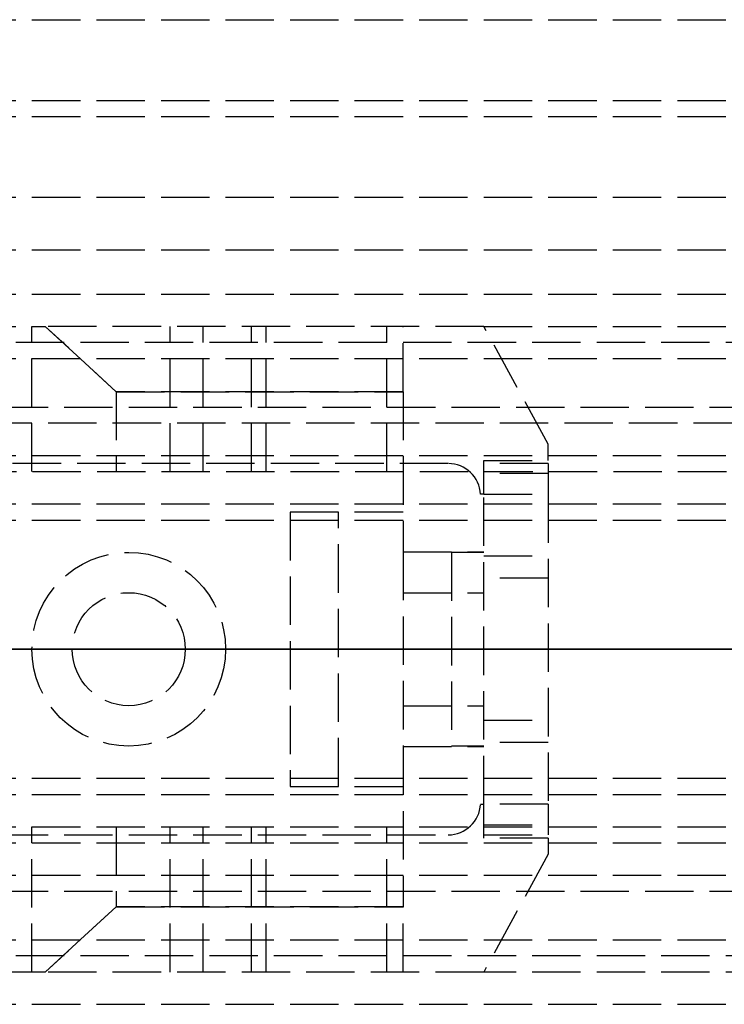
# Model space of a CAD drawing. Header units: millimetres. Extents: x 0 to 2050, y -94 to 94.
# Tile 5 of 13: x 16 to 37, y -11 to 20. Entities that reach past the tile are written whole.
import ezdxf

# ---------------------------------------------------------------- set-up
doc = ezdxf.new("R2010")
doc.units = ezdxf.units.MM
doc.header["$LTSCALE"] = 10
doc.linetypes.add('ALLCAD_Strich', pattern=[0.2, 0.15, -0.05])
doc.layers.add('BESCH_KONT_sich_schn_ansi_2d', color=40, linetype='Continuous')
doc.layers.add('BESCH_KONT_sich_schn_grun_2d', color=10, linetype='Continuous')

msp = doc.modelspace()

# ---------------------------------------------------------------- linework, layer by layer
at = {"layer": 'BESCH_KONT_sich_schn_ansi_2d', "linetype": 'ALLCAD_Strich'}
for p, q in [((0, 0, 8), (963, 0, 8)), ((0, 0, 2322), (965, 0, 2322)), ((0, 0, 9), (963, 0, 9)), ((965, 0, 2318), (0, 0, 2318)), ((0, 0, 2368), (2050, 0, 2368)), ((2050, 0, 2418), (0, 0, 2418)), ((0, 0, 25), (1005, 0, 25)), ((0, 0, 26), (1005, 0, 26)), ((2050, 0, 2361.5), (0, 0, 2361.5)), ((2050, 0, 2362), (0, 0, 2362)), ((0, 0, 2359), (2050, 0, 2359)), ((0, 0, 2359.5), (2050, 0, 2359.5)), ((0, 0, 2353), (2050, 0, 2353)), ((105, 0, 2288), (0, 0, 2288)), ((0, 0, 26), (1005, 0, 26)), ((0, 0, 2324), (2020, 0, 2324)), ((2020, 0, 2325.5), (0, 0, 2325.5)), ((0, 0, 2352.5), (2020, 0, 2352.5)), ((0, 0, 2326.5), (2020, 0, 2326.5)), ((0, 0, 2355), (2020, 0, 2355)), ((0, 0, 2350.5), (2020, 0, 2350.5)), ((0, 0, 2350), (2020, 0, 2350)), ((103, 0, 2317.5), (4, 0, 2317.5)), ((103, 0, 2294.5), (4, 0, 2294.5)), ((9, 0, 2315.5), (103, 0, 2315.5)), ((9, 0, 2299.5), (103, 0, 2299.5)), ((16, 0, 2343.024), (16, 0, 2341.556)), ((16.413, 0, 2343.4), (16, 0, 2343.024)), ((16, 0, 2336.576), (16.413, 0, 2336.2)), ((16, 0, 2338.044), (16, 0, 2336.576)), ((16, 0, 2341.556), (20.287, 0, 2340.587)), ((20.287, 0, 2339.013), (16, 0, 2338.044)), ((22, 0, 2348), (16, 0, 2348)), ((22, 0, 2347.5), (16, 0, 2347.5)), ((16, 0, 2347.5), (16, 0, 2348)), ((17.25, 0, 2349), (16, 0, 2348)), ((18.611, 0, 2345.4), (16.413, 0, 2343.4)), ((30, 0, 2343.4), (16.413, 0, 2343.4)), ((16.413, 0, 2336.2), (18.611, 0, 2334.2)), ((16.413, 0, 2336.2), (30, 0, 2336.2)), ((17.25, 0, 2352.5), (17.25, 0, 2350.5)), ((20.75, 0, 2349), (17.25, 0, 2349)), ((17.25, 0, 2349), (17.25, 0, 2352.5)), ((27.5, 0, 2345.4), (18.611, 0, 2345.4)), ((18.611, 0, 2334.2), (27.5, 0, 2334.2)), ((20.75, 0, 2352.5), (20.75, 0, 2350.5)), ((20.75, 0, 2349), (22, 0, 2348)), ((20.75, 0, 2349), (20.75, 0, 2352.5)), ((21.304, 0, 2340.717), (22.803, 0, 2341.489)), ((22.803, 0, 2338.111), (21.304, 0, 2338.883)), ((22, 0, 2347.5), (22, 0, 2348)), ((23.261, 0, 2341.6), (27, 0, 2341.6)), ((27, 0, 2338), (23.261, 0, 2338)), ((24, 0, 2343.4), (24, 0, 2336.2)), ((24, 0, 2336.2), (25.5, 0, 2336.2)), ((25.5, 0, 2342.1), (27.5, 0, 2342.1)), ((25.5, 0, 2336.2), (25.5, 0, 2342.1)), ((27.5, 0, 2350.3), (30, 0, 2350.3)), ((27.5, 0, 2350.3), (27.5, 0, 2345.4)), ((27.5, 0, 2345.4), (27.5, 0, 2341.1)), ((30, 0, 2329.3), (27.5, 0, 2329.3)), ((27.5, 0, 2334.2), (27.5, 0, 2329.3)), ((27.5, 0, 2338.5), (27.5, 0, 2334.2)), ((27.5, 0, 2341.1), (27.5, 0, 2338.5)), ((27.5, 0, 2335.05), (30, 0, 2335.05)), ((27.5, 0, 2331.55), (30, 0, 2331.55)), ((27.5, 0, 2348.05), (30, 0, 2348.05)), ((27.5, 0, 2344.55), (30, 0, 2344.55)), ((28.901, 0, 2352.5), (28.901, 0, 2350.5)), ((29, 0, 2349.5), (29, 0, 2346.5)), ((29, 0, 2346.5), (29, 0, 2343.5)), ((30, 0, 2343.5), (29, 0, 2343.5)), ((30, 0, 2349.5), (29, 0, 2349.5)), ((29, 0, 2336.5), (29, 0, 2333.5)), ((29, 0, 2333.5), (29, 0, 2330.5)), ((30, 0, 2330.5), (29, 0, 2330.5)), ((30, 0, 2336.5), (29, 0, 2336.5)), ((29.9, 0, 2350.5), (29.9, 0, 2352.5)), ((30, 0, 2350.498), (29.995, 0, 2350.498)), ((30, 0, 2350.5), (29.995, 0, 2350.5)), ((30, 0, 2350.498), (29.995, 0, 2350.498)), ((30, 0, 2350.497), (29.995, 0, 2350.497)), ((30, 0, 2350.495), (29.995, 0, 2350.495)), ((30, 0, 2350.492), (29.995, 0, 2350.492)), ((30, 0, 2350.496), (29.995, 0, 2350.496)), ((30, 0, 2350.497), (29.995, 0, 2350.497)), ((30, 0, 2350.497), (29.995, 0, 2350.497)), ((30, 0, 2350.498), (29.995, 0, 2350.498)), ((30, 0, 2350.493), (29.995, 0, 2350.493)), ((30, 0, 2350.495), (29.995, 0, 2350.495)), ((29.995, 0, 2350.495), (29.995, 0, 2350.492)), ((30, 0, 2350.492), (29.995, 0, 2350.492)), ((30, 0, 2350.497), (29.995, 0, 2350.497)), ((29.995, 0, 2350.495), (29.995, 0, 2350.497)), ((29.995, 0, 2350.5), (29.995, 0, 2350.497)), ((32, 0, 2347.006), (30, 0, 2343.4)), ((32, 0, 2347.5), (30, 0, 2347.5)), ((30, 0, 2347.5), (30, 0, 2348.537)), ((30, 0, 2332.1), (32, 0, 2332.1)), ((30, 0, 2347.5), (30, 0, 2343.4)), ((30, 0, 2336.2), (30, 0, 2332.1)), ((30, 0, 2329.3), (30, 0, 2332.1)), ((30, 0, 2343.4), (30, 0, 2336.2)), ((30, 0, 2336.2), (32, 0, 2332.594)), ((30, 0, 2329.1), (30, 0, 2329.3)), ((30, 0, 2350.5), (30, 0, 2348.537)), ((30, 0, 2331.804), (32, 0, 2331.804)), ((32, 0, 2329.376), (30, 0, 2329.376)), ((30, 0, 2329.1), (32, 0, 2329.1)), ((32, 0, 2332.529), (30, 0, 2332.529)), ((30, 0, 2346.501), (32, 0, 2346.501)), ((32, 0, 2347.5), (32, 0, 2347.006)), ((32, 0, 2332.594), (32, 0, 2347.006)), ((32, 0, 2332.594), (32, 0, 2332.1)), ((32, 0, 2331.804), (32, 0, 2329.376)), ((32, 0, 2329.376), (32, 0, 2329.1)), ((32, 0, 2332.1), (32, 0, 2331.804)), ((32, 0, 2350.5), (32, 0, 2347.5))]:
    msp.add_line(p, q, dxfattribs=at)
at = {"layer": 'BESCH_KONT_sich_schn_ansi_2d', "linetype": 'ALLCAD_Strich', "extrusion": (0, -1, 0)}
for centre, start, end in [((20.617, 2342.05), 257.2662, 297.2662), ((20.617, 2337.55), 62.7338, 102.7338)]:
    msp.add_arc(centre, 1.5, start, end, dxfattribs=at)
at = {"layer": 'BESCH_KONT_sich_schn_ansi_2d', "linetype": 'ALLCAD_Strich', "extrusion": (0, 1, 0)}
for centre, radius, start, end in [((-23.261, 2340.6), 1, 62.7338, 90), ((-23.261, 2339), 1, 270, 297.2662), ((-27, 2341.1), 0.5, 90, 180), ((-27, 2338.5), 0.5, 180, 270), ((-30, 2350.5), 2, 90, 180)]:
    msp.add_arc(centre, radius, start, end, dxfattribs=at)
at = {"layer": 'BESCH_KONT_sich_schn_grun_2d', "linetype": 'ALLCAD_Strich'}
for p, q in [((0, 19.5), (2050, 19.5)), ((0, 17), (2050, 17)), ((0, 16.5), (2020, 16.5)), ((0, 14), (2020, 14)), ((0, 12.375), (2020, 12.375)), ((0, 11), (1005, 11)), ((0, 10), (16, 10)), ((16, 5.5), (16, 10)), ((16, 10), (16.413, 10)), ((16.413, 10), (18.611, 7.976)), ((18.611, 7.976), (16.413, 10)), ((30, 10), (16.413, 10)), ((20.287, 5.5), (20.287, 10)), ((21.304, 5.5), (21.304, 10)), ((22.803, 5.5), (22.803, 10)), ((23.261, 5.5), (23.261, 10)), ((27, 5.5), (27, 10)), ((27.5, 7.976), (27.5, 10)), ((30, 10), (105, 10)), ((32, 6.35), (30, 10)), ((103, 9.5), (4, 9.5)), ((0, 9), (119.5, 9)), ((27.5, 7.976), (18.611, 7.976)), ((18.611, 7.976), (18.611, 5.5)), ((18.611, 7.976), (27.5, 7.976)), ((27.5, 7.976), (27.5, 3.016)), ((9, 7.5), (103, 7.5)), ((2020, 7), (0, 7)), ((32, 5.85), (32, 6.35)), ((0, 6), (2020, 6)), ((30, 4.8), (30, 5.85)), ((30, 5.85), (32, 5.85)), ((0.017, 5.5), (2020, 5.5)), ((28.901, 5.75), (1, 5.75)), ((32, 5.75), (30, 5.75)), ((32, 5.75), (32, 4.8)), ((32, 5.44), (30, 5.44)), ((30, 4.8), (29.9, 4.8)), ((30, 4.8), (32, 4.8)), ((30, -4.8), (30, 4.8)), ((32, 4.8), (32, -4.8)), ((0, 4.5), (2020, 4.5)), ((0, 4), (2020, 4)), ((27.5, 4.25), (24, 4.25)), ((24, 4.25), (24, -4.25)), ((25.5, -4.25), (25.5, 4.25)), ((27.5, 3.016), (30, 3.016)), ((27.5, 3.016), (27.5, -3.016)), ((29, 3), (29, -3)), ((30, 3), (29, 3)), ((30, 2.89), (32, 2.89)), ((32, 2.2), (30, 2.2)), ((27.5, 1.75), (30, 1.75)), ((29.995, 0.002), (29.995, 0.005)), ((30, 0.005), (29.995, 0.005)), ((30, 0.003), (29.995, 0.003)), ((29.995, 0.002), (29.995, 0.001)), ((30, 0.002), (29.995, 0.002)), ((29.995, 0.002), (30, 0.002)), ((30, 0.001), (29.995, 0.001)), ((30, 0.001), (29.995, 0.001)), ((29.995, 0.001), (29.995, -0.001)), ((30, 0), (29.995, 0)), ((30, -0.001), (29.995, -0.001)), ((30, -0.002), (29.995, -0.002)), ((29.995, -0.006), (29.995, -0.002)), ((29.995, -0.004), (30, -0.004)), ((30, -0.004), (29.995, -0.004)), ((30, -0.006), (29.995, -0.006)), ((29.995, -0.006), (29.995, -0.008)), ((30, -0.006), (29.995, -0.006)), ((30, -0.007), (29.995, -0.007)), ((30, -0.008), (29.995, -0.008)), ((29.995, -0.012), (29.995, -0.009)), ((30, -0.009), (29.995, -0.009)), ((30, -0.011), (29.995, -0.011)), ((29.995, -0.012), (30, -0.012)), ((29.995, -0.012), (29.995, -0.012)), ((30, -0.012), (29.995, -0.012)), ((30, -0.012), (29.995, -0.012)), ((29.995, -0.012), (29.995, -0.015)), ((30, -0.012), (29.995, -0.012)), ((30, -0.013), (29.995, -0.013)), ((30, -0.015), (29.995, -0.015)), ((27.5, -1.75), (30, -1.75)), ((30, -2.2), (32, -2.2)), ((27.5, -3.016), (30, -3.016)), ((27.5, -3.016), (27.5, -7.976)), ((30, -3), (29, -3)), ((32, -2.89), (30, -2.89)), ((0, -4), (2020, -4)), ((24, -4.25), (27.5, -4.25)), ((0, -4.5), (2020, -4.5)), ((29.9, -4.8), (30, -4.8)), ((30, -5.85), (30, -4.8)), ((32, -4.8), (30, -4.8)), ((32, -4.8), (32, -5.75)), ((30, -5.44), (32, -5.44)), ((0, -5.5), (2020, -5.5)), ((1, -5.75), (28.901, -5.75)), ((16, -10), (16, -5.5)), ((18.611, -5.5), (18.611, -7.976)), ((20.287, -10), (20.287, -5.5)), ((21.304, -10), (21.304, -5.5)), ((22.803, -10), (22.803, -5.5)), ((23.261, -10), (23.261, -5.5)), ((27, -10), (27, -5.5)), ((30, -5.75), (32, -5.75)), ((0, -6), (2020, -6)), ((32, -5.85), (30, -5.85)), ((32, -5.85), (32, -6.35)), ((32, -6.35), (30, -10)), ((0, -7), (2020, -7)), ((9, -7.5), (103, -7.5)), ((18.611, -7.976), (16.413, -10)), ((16.413, -10), (18.611, -7.976)), ((27.5, -7.976), (18.611, -7.976)), ((18.611, -7.976), (27.5, -7.976)), ((27.5, -10), (27.5, -7.976)), ((0, -9), (119.5, -9)), ((103, -9.5), (4, -9.5)), ((16, -10), (0, -10)), ((16.413, -10), (16, -10)), ((30, -10), (16.413, -10)), ((105, -10), (30, -10)), ((0, -11), (1005, -11))]:
    msp.add_line(p, q, dxfattribs=at)
for radius in [3, 1.75, 1.75]:
    msp.add_circle((19, 0), radius, dxfattribs=at)
for centre, start, end in [((28.901, 4.75), 2.866, 90), ((28.901, -4.75), 270, 357.134)]:
    msp.add_arc(centre, 1, start, end, dxfattribs=at)

doc.saveas('drawing.dxf')
